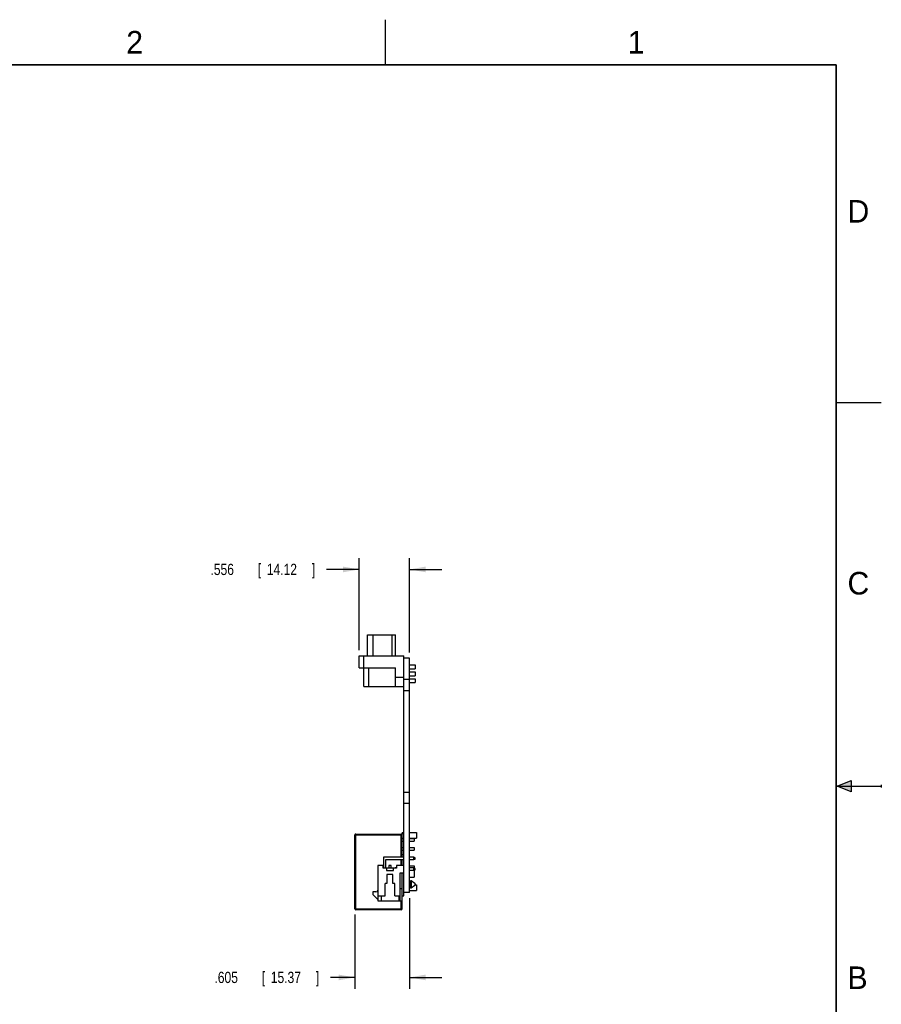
# Model space of a CAD drawing. Header units: inches. Extents: x 0 to 22, y 0 to 17.
# Tile 8 of 8: x 12.4 to 22, y 6.1 to 17. Entities that reach past the tile are written whole.
import ezdxf

# ---------------------------------------------------------------- set-up
doc = ezdxf.new("R2010")
doc.units = ezdxf.units.IN
doc.header["$LTSCALE"] = 1.21
doc.header["$MEASUREMENT"] = 0
doc.layers.get('0').update_dxf_attribs({"linetype": 'CONTINUOUS'})
doc.layers.add('DIMENSIONS', color=7, linetype='CONTINUOUS')
doc.styles.get("Standard").update_dxf_attribs({"font": 'txt', "width": 0.8})
doc.dimstyles.new('DIMSTYLE_1', dxfattribs={"dimtxt": 0.125, "dimasz": 0.18, "dimexe": 0.18, "dimexo": 0.0625, "dimgap": 0.09, "dimtad": 0, "dimtih": 1, "dimtoh": 1, "dimdec": 3, "dimzin": 4, "dimdsep": 46, "dimtxsty": 'STANDARD', "dimblk": '_FILLED', "dimblk1": '_FILLED', "dimblk2": '_FILLED', "dimcen": 0.09, "dimadec": 0, "dimazin": 0, "dimtp": 0.01, "dimtm": 0.01, "dimtfac": 1, "dimtdec": 3, "dimtofl": 0, "dimtmove": 0, "dimatfit": 3, "dimldrblk": '_FILLED', "dimfxl": 1, "dimtolj": 1, "dimtzin": 4, "dimarcsym": 0})

# ---------------------------------------------------------------- blocks, each defined once
blk = doc.blocks.new('_FILLED')
at = {"color": 0, "linetype": 'BYBLOCK'}
blk.add_solid([(0, 0), (-1, 0.174), (-1, -0.174)], dxfattribs=at)
blk = doc.blocks.new('*D5')
at = {"layer": 'DIMENSIONS', "color": 2, "linetype": 'CONTINUOUS'}
for p, q in [((16.766, 7.256), (16.766, 6.253)), ((16.161, 7.076), (16.161, 6.253)), ((16.161, 6.378), (15.89, 6.378)), ((16.766, 6.378), (17.126, 6.378))]:
    blk.add_line(p, q, dxfattribs=at)
at = {"layer": 'DIMENSIONS', "color": 2, "linetype": 'CONTINUOUS', "xscale": 0.18, "yscale": 0.18, "zscale": 0.18}
blk.add_blockref('_FILLED', (16.161, 6.378), dxfattribs=at)
at = {"layer": 'DIMENSIONS', "color": 2, "linetype": 'CONTINUOUS', "xscale": 0.18, "yscale": 0.18, "zscale": 0.18, "rotation": 180}
blk.add_blockref('_FILLED', (16.766, 6.378), dxfattribs=at)
at = {"layer": 'DIMENSIONS', "color": 2, "linetype": 'CONTINUOUS', "width": 0.8}
for s, p in [('.605', (14.603, 6.316)), ('[', (15.128, 6.316)), ('15.37', (15.228, 6.316)), (']', (15.728, 6.316))]:
    blk.add_text(s, height=0.125, dxfattribs=at).set_placement(p)
blk = doc.blocks.new('*D6')
at = {"layer": 'DIMENSIONS', "color": 2, "linetype": 'CONTINUOUS'}
for p, q in [((16.21, 10.006), (16.21, 11.028)), ((16.766, 9.981), (16.766, 11.028)), ((16.21, 10.903), (15.846, 10.903)), ((16.766, 10.903), (17.126, 10.903))]:
    blk.add_line(p, q, dxfattribs=at)
at = {"layer": 'DIMENSIONS', "color": 2, "linetype": 'CONTINUOUS', "xscale": 0.18, "yscale": 0.18, "zscale": 0.18}
blk.add_blockref('_FILLED', (16.21, 10.903), dxfattribs=at)
at = {"layer": 'DIMENSIONS', "color": 2, "linetype": 'CONTINUOUS', "xscale": 0.18, "yscale": 0.18, "zscale": 0.18, "rotation": 180}
blk.add_blockref('_FILLED', (16.766, 10.903), dxfattribs=at)
at = {"layer": 'DIMENSIONS', "color": 2, "linetype": 'CONTINUOUS', "width": 0.8}
for s, p in [('.556', (14.559, 10.841)), ('[', (15.084, 10.841)), ('14.12', (15.184, 10.841)), (']', (15.684, 10.841))]:
    blk.add_text(s, height=0.125, dxfattribs=at).set_placement(p)

msp = doc.modelspace()

# ---------------------------------------------------------------- hatches: boundary and pattern name
at = {"linetype": 'CONTINUOUS'}
msp.add_hatch(color=2, dxfattribs=at).paths.add_polyline_path([(21.6663, 8.5625), (21.6663, 8.4375), (21.51, 8.5)])

# ---------------------------------------------------------------- linework, layer by layer
at = {"color": 2, "linetype": 'CONTINUOUS'}
for p, q in [((16.5, 16.5), (16.5, 17)), ((22, 12.75), (21.5, 12.75)), ((21.51, 8.5), (21.6663, 8.5625)), ((21.6663, 8.5625), (21.6663, 8.4375)), ((21.51, 8.5), (22, 8.5)), ((21.6663, 8.4375), (21.51, 8.5)), ((22, 8.515), (22, 8.485))]:
    msp.add_line(p, q, dxfattribs=at)
at = {"color": 7, "linetype": 'CONTINUOUS'}
for p, q in [((16.3015, 9.9432), (16.3015, 10.1792)), ((16.3015, 10.1792), (16.6125, 10.1792)), ((16.3649, 9.9432), (16.3649, 10.1792)), ((16.5759, 9.9432), (16.5759, 10.1792)), ((16.6125, 9.9432), (16.6125, 10.1792)), ((16.21, 9.8132), (16.21, 9.9432)), ((16.21, 9.9432), (16.704, 9.9432)), ((16.26, 9.6042), (16.26, 9.9432)), ((16.704, 7.2833), (16.704, 9.9432)), ((16.766, 9.9182), (16.704, 9.9182)), ((16.766, 7.3182), (16.766, 9.9182)), ((16.766, 9.8442), (16.829, 9.8442)), ((16.829, 9.8442), (16.829, 9.8012)), ((16.21, 9.8132), (16.61, 9.8132)), ((16.31, 9.8132), (16.31, 9.6042)), ((16.61, 9.6042), (16.61, 9.8132)), ((16.766, 9.8012), (16.829, 9.8012)), ((16.766, 9.7677), (16.829, 9.7677)), ((16.766, 9.7247), (16.829, 9.7247)), ((16.829, 9.7677), (16.829, 9.7247)), ((16.704, 9.7042), (16.61, 9.7042)), ((16.766, 9.6807), (16.704, 9.6807)), ((16.766, 9.6907), (16.829, 9.6907)), ((16.766, 9.6477), (16.829, 9.6477)), ((16.829, 9.6907), (16.829, 9.6477)), ((16.26, 9.6042), (16.704, 9.6042)), ((16.766, 9.5557), (16.704, 9.5557)), ((16.766, 8.4307), (16.704, 8.4307)), ((16.766, 8.3057), (16.704, 8.3057)), ((16.684, 7.9867), (16.704, 7.9867)), ((16.684, 7.9867), (16.684, 7.9682)), ((16.766, 7.9867), (16.844, 7.9867)), ((16.844, 7.9867), (16.844, 7.9237)), ((16.161, 7.9582), (16.684, 7.9582)), ((16.161, 7.1382), (16.161, 7.9582)), ((16.171, 7.9682), (16.684, 7.9682)), ((16.171, 7.1282), (16.171, 7.9682)), ((16.674, 7.7101), (16.674, 7.9682)), ((16.684, 7.7101), (16.684, 7.9582)), ((16.684, 7.9237), (16.704, 7.9237)), ((16.684, 7.9187), (16.704, 7.9187)), ((16.684, 7.8877), (16.704, 7.8877)), ((16.766, 7.9237), (16.844, 7.9237)), ((16.766, 7.9187), (16.819, 7.9187)), ((16.766, 7.8877), (16.819, 7.8877)), ((16.819, 7.9187), (16.819, 7.8877)), ((16.684, 7.8187), (16.704, 7.8187)), ((16.684, 7.7877), (16.704, 7.7877)), ((16.766, 7.8187), (16.819, 7.8187)), ((16.766, 7.7877), (16.819, 7.7877)), ((16.819, 7.8187), (16.819, 7.7877)), ((16.704, 7.7101), (16.4774, 7.7101)), ((16.4774, 7.7101), (16.4774, 7.5894)), ((16.5026, 7.6849), (16.704, 7.6849)), ((16.5026, 7.5894), (16.5026, 7.6849)), ((16.674, 7.618), (16.674, 7.6849)), ((16.684, 7.7432), (16.704, 7.7432)), ((16.684, 7.618), (16.684, 7.6849)), ((16.8134, 7.7101), (16.766, 7.7101)), ((16.766, 7.6849), (16.8134, 7.6849)), ((16.8292, 7.7042), (16.8134, 7.7101)), ((16.8134, 7.6849), (16.8134, 7.7101)), ((16.8134, 7.6849), (16.8292, 7.6908)), ((16.8292, 7.6908), (16.8292, 7.7042)), ((16.4762, 7.618), (16.4138, 7.618)), ((16.4138, 7.618), (16.4138, 7.2282)), ((16.4762, 7.5894), (16.4762, 7.618)), ((16.6219, 7.5894), (16.4762, 7.5894)), ((16.5097, 7.5894), (16.5097, 7.5658)), ((16.5097, 7.5658), (16.5884, 7.5658)), ((16.5616, 7.618), (16.5364, 7.618)), ((16.5364, 7.618), (16.5364, 7.5894)), ((16.5616, 7.5894), (16.5616, 7.618)), ((16.5884, 7.5658), (16.5884, 7.5894)), ((16.6219, 7.592), (16.6081, 7.592)), ((16.6081, 7.592), (16.6081, 7.5894)), ((16.704, 7.618), (16.6219, 7.618)), ((16.6219, 7.618), (16.6219, 7.5894)), ((16.6646, 7.5392), (16.704, 7.5392)), ((16.6646, 7.2282), (16.6646, 7.5392)), ((16.6843, 7.2282), (16.6843, 7.5392)), ((16.766, 7.6157), (16.819, 7.6157)), ((16.8134, 7.592), (16.766, 7.592)), ((16.766, 7.5668), (16.8134, 7.5668)), ((16.8292, 7.5861), (16.8134, 7.592)), ((16.8134, 7.5668), (16.8134, 7.592)), ((16.8134, 7.5668), (16.8292, 7.5727)), ((16.819, 7.6157), (16.819, 7.5899)), ((16.819, 7.5689), (16.819, 7.4907)), ((16.8292, 7.5727), (16.8292, 7.5861)), ((16.5835, 7.5195), (16.5146, 7.5195)), ((16.5146, 7.5195), (16.5146, 7.4211)), ((16.5835, 7.4211), (16.5835, 7.5195)), ((16.766, 7.4907), (16.819, 7.4907)), ((16.7788, 7.4408), (16.766, 7.4408)), ((16.7866, 7.4487), (16.7788, 7.4487)), ((16.7788, 7.4487), (16.7788, 7.3699)), ((16.8267, 7.42), (16.7866, 7.4487)), ((16.7866, 7.4487), (16.7866, 7.3699)), ((16.3941, 7.3266), (16.3587, 7.3266)), ((16.3587, 7.3266), (16.3587, 7.2971)), ((16.5146, 7.4211), (16.4949, 7.4211)), ((16.4949, 7.2833), (16.4949, 7.4211)), ((16.6032, 7.4211), (16.5835, 7.4211)), ((16.6032, 7.2833), (16.6032, 7.4211)), ((16.6646, 7.366), (16.6843, 7.366)), ((16.766, 7.3182), (16.704, 7.3182)), ((16.7788, 7.3778), (16.766, 7.3778)), ((16.766, 7.3417), (16.844, 7.3417)), ((16.7866, 7.3699), (16.7788, 7.3699)), ((16.8267, 7.3986), (16.7866, 7.3699)), ((16.8267, 7.42), (16.8267, 7.3986)), ((16.8292, 7.4152), (16.8292, 7.4034)), ((16.8292, 7.4047), (16.844, 7.4047)), ((16.844, 7.4047), (16.844, 7.3417)), ((16.3587, 7.2971), (16.4138, 7.242)), ((16.4138, 7.2833), (16.4949, 7.2833)), ((16.4138, 7.2282), (16.6843, 7.2282)), ((16.4506, 7.2833), (16.4506, 7.2282)), ((16.6032, 7.2833), (16.6646, 7.2833)), ((16.6475, 7.2833), (16.6475, 7.2282)), ((16.674, 7.1282), (16.674, 7.2282)), ((16.684, 7.1382), (16.684, 7.2282)), ((16.6843, 7.2833), (16.704, 7.2833)), ((16.161, 7.1382), (16.684, 7.1382)), ((16.674, 7.1282), (16.171, 7.1282))]:
    msp.add_line(p, q, dxfattribs=at)
at = {"color": 7, "linetype": 'CONTINUOUS', "const_width": 0.02}
for points in [[(21.5, 16.5), (0.5, 16.5)], [(21.5, 0.5), (21.5, 16.5)]]:
    msp.add_lwpolyline(points, dxfattribs=at)
at = {"color": 7, "linetype": 'CONTINUOUS'}
for centre, radius, start, end in [((16.171, 7.9582), 0.01, 90, 180), ((16.674, 7.9582), 0.01, 0, 90), ((16.3941, 7.3463), 0.0197, 270, 360), ((16.8232, 7.4152), 0.00591, 0.00061, 54.41093), ((16.8232, 7.4034), 0.00591, 305.58907, 359.99939), ((16.171, 7.1382), 0.01, 180, 270), ((16.674, 7.1382), 0.01, 270, 360)]:
    msp.add_arc(centre, radius, start, end, dxfattribs=at)

# ---------------------------------------------------------------- texts
at = {"color": 2, "linetype": 'CONTINUOUS'}
for s, p in [('2', (13.625, 16.625)), ('1', (19.1875, 16.625)), ('D', (21.625, 14.75)), ('C', (21.625, 10.625)), ('B', (21.625, 6.25))]:
    msp.add_text(s, height=0.25, dxfattribs=at).set_placement(p)

# ---------------------------------------------------------------- dimensions: what is measured, and where the dimension line sits
at = {"layer": 'DIMENSIONS', "color": 2, "linetype": 'CONTINUOUS'}
for base, p1, p2, picture, middle in [((16.21, 10.9033), (16.766, 9.9807), (16.21, 10.0057), '*D6', (15.1714, 10.9033)), ((16.161, 6.3782), (16.766, 7.2557), (16.161, 7.0757), '*D5', (15.2154, 6.3782))]:
    dim = msp.add_linear_dim(base=base, p1=p1, p2=p2, angle=180, dimstyle='DIMSTYLE_1', dxfattribs=at)
    dim.commit()
    dim.dimension.update_dxf_attribs({"geometry": picture, "text_midpoint": middle, "dimtype": 160})

doc.saveas('drawing.dxf')
